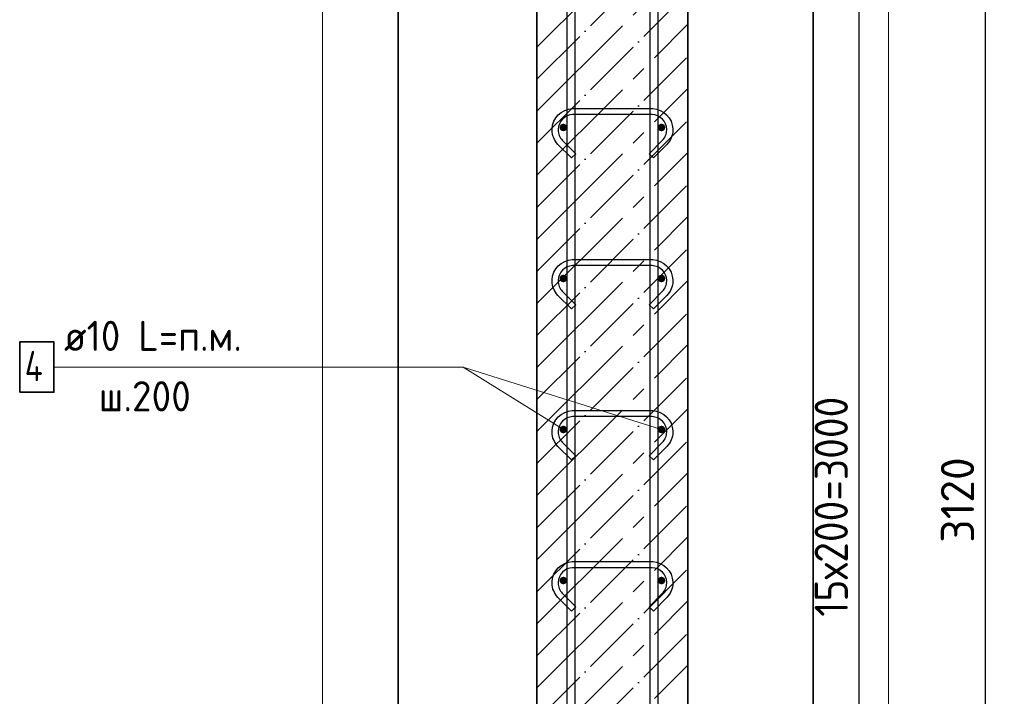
# Model space of a CAD drawing. Header units: millimetres. Extents: x -2995 to 47287, y -2809 to 58122.
# Tile 105 of 143: x 35421 to 36725, y 45508 to 46404. Entities that reach past the tile are written whole.
import ezdxf

# ---------------------------------------------------------------- set-up
doc = ezdxf.new("R2010")
doc.units = ezdxf.units.MM
doc.header["$PDMODE"] = 65
doc.linetypes.add('______11', pattern=[100, 80, -10, 0, -10])
doc.linetypes.add('______5', pattern=[220, 160, -20, 20, -20])
for name, color, linetype, lineweight in [('Standard', 7, 'Continuous', 25), ('Арм.стержн. вертикальными 1', 22, 'Continuous', 35), ('Арм.стержн.горизонт. 1', 180, 'Continuous', 35), ('Размерная линия_ общее', 7, 'Continuous', 13)]:
    doc.layers.add(name, color=color, linetype=linetype, lineweight=lineweight)
doc.layers.add('Арм.стержн.Стяжки', color=7, linetype='Continuous', lineweight=35, true_color=0x501e0f)
doc.styles.add('ISOCPEUR', font='ISOCPEUR')
doc.dimstyles.new('DIMSTYLE_3', dxfattribs={"dimtxt": 44, "dimasz": 50, "dimexe": 0, "dimexo": 0, "dimgap": 22, "dimtad": 2, "dimdec": 0, "dimrnd": 5, "dimzin": 12, "dimdsep": 46, "dimtxsty": 'ISOCPEUR', "dimblk1": 'ALL_ML_STRICH', "dimblk2": 'ALL_ML_STRICH', "dimsah": 1, "dimcen": 0, "dimclrd": 7, "dimclre": 256, "dimclrt": 7, "dimadec": 0, "dimazin": 0, "dimtfac": 1, "dimtdec": 0, "dimtix": 1, "dimtmove": 2, "dimatfit": 3, "dimfxl": 0, "dimtzin": 0, "dimlwd": 0, "dimlwe": -3, "dimarcsym": 0})

# ---------------------------------------------------------------- blocks, each defined once
blk = doc.blocks.new('ALL_ML_STRICH')
at = {"color": 0, "linetype": 'ByBlock', "lineweight": -2}
for p, q in [((-0.3, -0.3), (0.3, 0.3)), ((0, -0.5), (0, 0.5)), ((-1, 0), (0.5, 0))]:
    blk.add_line(p, q, dxfattribs=at)
blk = doc.blocks.new('*D60')
at = {"layer": 'DEFPOINTS', "color": 7, "linetype": 'Continuous', "lineweight": 13, "transparency": 33554687}
for p in [(36402.1, 47321.6), (36430.7, 44201.6), (36700, 44201.6)]:
    blk.add_point(p, dxfattribs=at)
at = {"layer": 'Размерная линия_ общее', "color": 253, "linetype": 'Continuous', "lineweight": -2, "true_color": 0xa0a0a0, "transparency": 33554687}
for p, q in [((36422.1, 47321.6), (36700, 47321.6)), ((36450.7, 44201.6), (36700, 44201.6))]:
    blk.add_line(p, q, dxfattribs=at)
at = {"layer": 'Размерная линия_ общее', "color": 7, "linetype": 'Continuous', "lineweight": -2, "transparency": 33554687}
blk.add_line((36700, 44201.6), (36700, 47321.6), dxfattribs=at)
at = {"layer": 'Размерная линия_ общее', "color": 7, "linetype": 'Continuous', "lineweight": 13, "transparency": 33554687, "xscale": 50, "yscale": 50, "zscale": 50}
for p, rotation in [((36700, 47321.6), 90), ((36700, 44201.6), 270)]:
    blk.add_blockref('ALL_ML_STRICH', p, dxfattribs=dict(at, rotation=rotation))
at = {"layer": 'Размерная линия_ общее', "color": 7, "linetype": 'Continuous', "lineweight": 13, "transparency": 33554687, "insert": (36663, 45768.2), "char_height": 44, "width": 176, "attachment_point": 5, "rotation": 90, "style": 'ISOCPEUR'}
blk.add_mtext('\\A1;{3120}', dxfattribs=at)
blk = doc.blocks.new('*D63')
at = {"layer": 'DEFPOINTS', "color": 7, "linetype": 'Continuous', "lineweight": 13, "transparency": 33554687}
for p in [(36270.9, 47261.6), (36270.9, 44261.6), (36532.8, 44261.6)]:
    blk.add_point(p, dxfattribs=at)
at = {"layer": 'Размерная линия_ общее', "color": 253, "linetype": 'Continuous', "lineweight": -2, "true_color": 0xa0a0a0, "transparency": 33554687}
for p, q in [((36290.9, 47261.6), (36532.8, 47261.6)), ((36290.9, 44261.6), (36532.8, 44261.6))]:
    blk.add_line(p, q, dxfattribs=at)
at = {"layer": 'Размерная линия_ общее', "color": 7, "linetype": 'Continuous', "lineweight": -2, "transparency": 33554687}
blk.add_line((36532.8, 44261.6), (36532.8, 47261.6), dxfattribs=at)
at = {"layer": 'Размерная линия_ общее', "color": 7, "linetype": 'Continuous', "lineweight": 13, "transparency": 33554687, "xscale": 50, "yscale": 50, "zscale": 50}
for p, rotation in [((36532.8, 47261.6), 90), ((36532.8, 44261.6), 270)]:
    blk.add_blockref('ALL_ML_STRICH', p, dxfattribs=dict(at, rotation=rotation))
at = {"layer": 'Размерная линия_ общее', "color": 7, "linetype": 'Continuous', "lineweight": 13, "transparency": 33554687, "insert": (36473.8, 45613.6), "char_height": 44, "width": 2.2, "attachment_point": 1, "rotation": 90, "line_spacing_factor": 0.60241, "style": 'ISOCPEUR'}
blk.add_mtext('\\W0.91;15х200=3000', dxfattribs=at)

msp = doc.modelspace()

# ---------------------------------------------------------------- hatches: boundary and pattern name
at = {"layer": 'Арм.стержн.горизонт. 1', "linetype": 'Continuous', "lineweight": 50, "transparency": 33554687}
for points in [[(36145.9, 46261.6), (36145.5, 46263.5), (36144.4, 46265.1), (36142.8, 46266.2), (36140.9, 46266.6), (36138.9, 46266.2), (36137.3, 46265.1), (36136.2, 46263.5), (36135.9, 46261.6), (36136.2, 46259.6), (36137.3, 46258), (36138.9, 46256.9), (36140.9, 46256.6), (36142.8, 46256.9), (36144.4, 46258), (36145.5, 46259.6)], [(36275.9, 46261.6), (36275.5, 46263.5), (36274.4, 46265.1), (36272.8, 46266.2), (36270.9, 46266.6), (36268.9, 46266.2), (36267.3, 46265.1), (36266.2, 46263.5), (36265.9, 46261.6), (36266.2, 46259.6), (36267.3, 46258), (36268.9, 46256.9), (36270.9, 46256.6), (36272.8, 46256.9), (36274.4, 46258), (36275.5, 46259.6)], [(36145.9, 46061.6), (36145.5, 46063.5), (36144.4, 46065.1), (36142.8, 46066.2), (36140.9, 46066.6), (36138.9, 46066.2), (36137.3, 46065.1), (36136.2, 46063.5), (36135.9, 46061.6), (36136.2, 46059.6), (36137.3, 46058), (36138.9, 46056.9), (36140.9, 46056.6), (36142.8, 46056.9), (36144.4, 46058), (36145.5, 46059.6)], [(36275.9, 46061.6), (36275.5, 46063.5), (36274.4, 46065.1), (36272.8, 46066.2), (36270.9, 46066.6), (36268.9, 46066.2), (36267.3, 46065.1), (36266.2, 46063.5), (36265.9, 46061.6), (36266.2, 46059.6), (36267.3, 46058), (36268.9, 46056.9), (36270.9, 46056.6), (36272.8, 46056.9), (36274.4, 46058), (36275.5, 46059.6)], [(36145.9, 45861.6), (36145.5, 45863.5), (36144.4, 45865.1), (36142.8, 45866.2), (36140.9, 45866.6), (36138.9, 45866.2), (36137.3, 45865.1), (36136.2, 45863.5), (36135.9, 45861.6), (36136.2, 45859.6), (36137.3, 45858), (36138.9, 45856.9), (36140.9, 45856.6), (36142.8, 45856.9), (36144.4, 45858), (36145.5, 45859.6)], [(36275.9, 45861.6), (36275.5, 45863.5), (36274.4, 45865.1), (36272.8, 45866.2), (36270.9, 45866.6), (36268.9, 45866.2), (36267.3, 45865.1), (36266.2, 45863.5), (36265.9, 45861.6), (36266.2, 45859.6), (36267.3, 45858), (36268.9, 45856.9), (36270.9, 45856.6), (36272.8, 45856.9), (36274.4, 45858), (36275.5, 45859.6)], [(36145.9, 45661.6), (36145.5, 45663.5), (36144.4, 45665.1), (36142.8, 45666.2), (36140.9, 45666.6), (36138.9, 45666.2), (36137.3, 45665.1), (36136.2, 45663.5), (36135.9, 45661.6), (36136.2, 45659.6), (36137.3, 45658), (36138.9, 45656.9), (36140.9, 45656.6), (36142.8, 45656.9), (36144.4, 45658), (36145.5, 45659.6)], [(36275.9, 45661.6), (36275.5, 45663.5), (36274.4, 45665.1), (36272.8, 45666.2), (36270.9, 45666.6), (36268.9, 45666.2), (36267.3, 45665.1), (36266.2, 45663.5), (36265.9, 45661.6), (36266.2, 45659.6), (36267.3, 45658), (36268.9, 45656.9), (36270.9, 45656.6), (36272.8, 45656.9), (36274.4, 45658), (36275.5, 45659.6)]]:
    msp.add_hatch(color=4, dxfattribs=at).paths.add_polyline_path(points)

# ---------------------------------------------------------------- linework, layer by layer
at = {"color": 52, "linetype": 'Continuous', "lineweight": -3, "transparency": 33554687}
for p, q in [((35921.8, 48354.9), (35921.8, 43871.4)), ((35921.8, 43871.4), (35921.8, 48354.9)), ((36471.8, 48354.9), (36471.8, 43871.4)), ((36471.8, 43871.4), (36471.8, 48354.9))]:
    msp.add_line(p, q, dxfattribs=at)
at = {"layer": 'Standard', "color": 7, "linetype": 'Continuous', "lineweight": 35, "transparency": 33554687}
for p, q in [((36105.9, 47321.6), (36105.9, 44201.6)), ((36305.9, 44201.6), (36305.9, 47321.6))]:
    msp.add_line(p, q, dxfattribs=at)
at = {"layer": 'Standard', "color": 253, "linetype": '______5', "lineweight": -3, "true_color": 0xababab, "transparency": 33554687}
for p, q in [((36105.9, 46367.9), (36305.9, 46567.9)), ((36105.9, 46283.1), (36305.9, 46483.1)), ((36105.9, 46198.2), (36305.9, 46398.2)), ((36105.9, 46113.4), (36305.9, 46313.4)), ((36105.9, 46028.5), (36305.9, 46228.5)), ((36105.9, 45943.7), (36305.9, 46143.7)), ((36105.9, 45858.8), (36305.9, 46058.8)), ((36105.9, 45774), (36305.9, 45974)), ((36105.9, 45689.1), (36305.9, 45889.1)), ((36105.9, 45604.3), (36305.9, 45804.3)), ((36105.9, 45519.4), (36305.9, 45719.4)), ((36105.9, 45434.6), (36305.9, 45634.6)), ((36105.9, 45349.7), (36305.9, 45549.7))]:
    msp.add_line(p, q, dxfattribs=at)
at = {"layer": 'Standard', "color": 253, "linetype": '______11', "lineweight": -3, "true_color": 0xababab, "transparency": 33554687}
for p, q in [((36105.9, 46325.5), (36305.9, 46525.5)), ((36105.9, 46240.7), (36305.9, 46440.7)), ((36105.9, 46155.8), (36305.9, 46355.8)), ((36105.9, 46071), (36305.9, 46271)), ((36105.9, 45986.1), (36305.9, 46186.1)), ((36105.9, 45901.3), (36305.9, 46101.3)), ((36105.9, 45816.4), (36305.9, 46016.4)), ((36105.9, 45731.5), (36305.9, 45931.5)), ((36105.9, 45646.7), (36305.9, 45846.7)), ((36105.9, 45561.8), (36305.9, 45761.8)), ((36105.9, 45477), (36305.9, 45677)), ((36105.9, 45392.1), (36305.9, 45592.1))]:
    msp.add_line(p, q, dxfattribs=at)
at = {"layer": 'Standard', "color": 7, "linetype": 'Continuous', "lineweight": 13, "transparency": 33554687}
msp.add_line((36270.9, 45861.6), (36007.9, 45944.2), dxfattribs=at)
msp.add_lwpolyline([(35821.8, 43771.4), (36571.8, 43771.4), (36571.8, 48454.9), (35821.8, 48454.9), (35821.8, 43771.4)], dxfattribs=at)
at = {"layer": 'Арм.стержн. вертикальными 1', "color": 4, "linetype": 'Continuous', "lineweight": 25, "transparency": 33554687}
for points in [[(36145.9, 44201.6), (36145.9, 48331.6), (36155.9, 48331.6), (36155.9, 44201.6), (36145.9, 44201.6)], [(36145.9, 44201.6), (36145.9, 48331.6), (36155.9, 48331.6), (36155.9, 44201.6), (36145.9, 44201.6)], [(36255.9, 44201.6), (36255.9, 48331.6), (36265.9, 48331.6), (36265.9, 44201.6), (36255.9, 44201.6)], [(36255.9, 44201.6), (36255.9, 48331.6), (36265.9, 48331.6), (36265.9, 44201.6), (36255.9, 44201.6)]]:
    msp.add_lwpolyline(points, dxfattribs=at)
at = {"layer": 'Арм.стержн.горизонт. 1', "color": 7, "linetype": 'Continuous', "lineweight": 13, "transparency": 33554687}
for p, q in [((35465.9, 45944.2), (36007.9, 45944.2)), ((36007.9, 45944.2), (36140.9, 45861.6))]:
    msp.add_line(p, q, dxfattribs=at)
at = {"layer": 'Арм.стержн.горизонт. 1', "color": 7, "linetype": 'Continuous', "lineweight": 35, "transparency": 33554687}
msp.add_lwpolyline([(35420.6, 45910.9), (35465.9, 45910.9), (35465.9, 45977.6), (35420.6, 45977.6), (35420.6, 45910.9)], dxfattribs=at)
at = {"layer": 'Арм.стержн.Стяжки', "color": 40, "linetype": 'Continuous', "lineweight": 25, "transparency": 33554687}
for points in [[(36254.4, 46226.8), (36272.3, 46244.7), (36273.5, 46246.1), (36274.6, 46247.6), (36275.5, 46249.2), (36276.3, 46250.9), (36277, 46252.6), (36277.4, 46254.4), (36277.7, 46256.3), (36277.9, 46258.2), (36277.9, 46259.3), (36277.4, 46262.9), (36276.1, 46266.6), (36274.3, 46270), (36272, 46272.7), (36269.3, 46275), (36265.9, 46276.9), (36262.2, 46278.1), (36258.6, 46278.6), (36153.1, 46278.6), (36149.5, 46278.1), (36145.8, 46276.9), (36142.5, 46275), (36139.7, 46272.7), (36137.4, 46270), (36135.6, 46266.6), (36134.4, 46262.9), (36133.9, 46259.3), (36133.9, 46258.2), (36134, 46256.3), (36134.3, 46254.4), (36134.8, 46252.6), (36135.4, 46250.9), (36136.2, 46249.2), (36137.1, 46247.6), (36138.2, 46246.1), (36139.4, 46244.7), (36157.3, 46226.8), (36151.6, 46221.2), (36133.6, 46239.2), (36131.9, 46241.1), (36130.4, 46243.3), (36129.1, 46245.5), (36128, 46247.8), (36127.1, 46250.3), (36126.5, 46252.8), (36126, 46255.4), (36125.9, 46257.9), (36125.9, 46259.9), (36126.5, 46264.8), (36128.2, 46269.8), (36130.8, 46274.5), (36134, 46278.4), (36137.9, 46281.6), (36142.6, 46284.2), (36147.7, 46285.9), (36152.5, 46286.6), (36259.2, 46286.6), (36264.1, 46285.9), (36269.1, 46284.2), (36273.8, 46281.6), (36277.7, 46278.4), (36280.9, 46274.5), (36283.5, 46269.8), (36285.2, 46264.8), (36285.9, 46259.9), (36285.9, 46257.9), (36285.7, 46255.4), (36285.3, 46252.8), (36284.6, 46250.3), (36283.7, 46247.8), (36282.6, 46245.5), (36281.3, 46243.3), (36279.8, 46241.1), (36278.1, 46239.2), (36260.1, 46221.2), (36254.4, 46226.8)], [(36254.4, 46026.8), (36272.3, 46044.7), (36273.5, 46046.1), (36274.6, 46047.6), (36275.5, 46049.2), (36276.3, 46050.9), (36277, 46052.6), (36277.4, 46054.4), (36277.7, 46056.3), (36277.9, 46058.2), (36277.9, 46059.3), (36277.4, 46062.9), (36276.1, 46066.6), (36274.3, 46070), (36272, 46072.7), (36269.3, 46075), (36265.9, 46076.9), (36262.2, 46078.1), (36258.6, 46078.6), (36153.1, 46078.6), (36149.5, 46078.1), (36145.8, 46076.9), (36142.5, 46075), (36139.7, 46072.7), (36137.4, 46070), (36135.6, 46066.6), (36134.4, 46062.9), (36133.9, 46059.3), (36133.9, 46058.2), (36134, 46056.3), (36134.3, 46054.4), (36134.8, 46052.6), (36135.4, 46050.9), (36136.2, 46049.2), (36137.1, 46047.6), (36138.2, 46046.1), (36139.4, 46044.7), (36157.3, 46026.8), (36151.6, 46021.2), (36133.6, 46039.2), (36131.9, 46041.1), (36130.4, 46043.3), (36129.1, 46045.5), (36128, 46047.8), (36127.1, 46050.3), (36126.5, 46052.8), (36126, 46055.4), (36125.9, 46057.9), (36125.9, 46059.9), (36126.5, 46064.8), (36128.2, 46069.8), (36130.8, 46074.5), (36134, 46078.4), (36137.9, 46081.6), (36142.6, 46084.2), (36147.7, 46085.9), (36152.5, 46086.6), (36259.2, 46086.6), (36264.1, 46085.9), (36269.1, 46084.2), (36273.8, 46081.6), (36277.7, 46078.4), (36280.9, 46074.5), (36283.5, 46069.8), (36285.2, 46064.8), (36285.9, 46059.9), (36285.9, 46057.9), (36285.7, 46055.4), (36285.3, 46052.8), (36284.6, 46050.3), (36283.7, 46047.8), (36282.6, 46045.5), (36281.3, 46043.3), (36279.8, 46041.1), (36278.1, 46039.2), (36260.1, 46021.2), (36254.4, 46026.8)], [(36254.4, 45826.8), (36272.3, 45844.7), (36273.5, 45846.1), (36274.6, 45847.6), (36275.5, 45849.2), (36276.3, 45850.9), (36277, 45852.6), (36277.4, 45854.4), (36277.7, 45856.3), (36277.9, 45858.2), (36277.9, 45859.3), (36277.4, 45862.9), (36276.1, 45866.6), (36274.3, 45870), (36272, 45872.7), (36269.3, 45875), (36265.9, 45876.9), (36262.2, 45878.1), (36258.6, 45878.6), (36153.1, 45878.6), (36149.5, 45878.1), (36145.8, 45876.9), (36142.5, 45875), (36139.7, 45872.7), (36137.4, 45870), (36135.6, 45866.6), (36134.4, 45862.9), (36133.9, 45859.3), (36133.9, 45858.2), (36134, 45856.3), (36134.3, 45854.4), (36134.8, 45852.6), (36135.4, 45850.9), (36136.2, 45849.2), (36137.1, 45847.6), (36138.2, 45846.1), (36139.4, 45844.7), (36157.3, 45826.8), (36151.6, 45821.2), (36133.6, 45839.2), (36131.9, 45841.1), (36130.4, 45843.3), (36129.1, 45845.5), (36128, 45847.8), (36127.1, 45850.3), (36126.5, 45852.8), (36126, 45855.4), (36125.9, 45857.9), (36125.9, 45859.9), (36126.5, 45864.8), (36128.2, 45869.8), (36130.8, 45874.5), (36134, 45878.4), (36137.9, 45881.6), (36142.6, 45884.2), (36147.7, 45885.9), (36152.5, 45886.6), (36259.2, 45886.6), (36264.1, 45885.9), (36269.1, 45884.2), (36273.8, 45881.6), (36277.7, 45878.4), (36280.9, 45874.5), (36283.5, 45869.8), (36285.2, 45864.8), (36285.9, 45859.9), (36285.9, 45857.9), (36285.7, 45855.4), (36285.3, 45852.8), (36284.6, 45850.3), (36283.7, 45847.8), (36282.6, 45845.5), (36281.3, 45843.3), (36279.8, 45841.1), (36278.1, 45839.2), (36260.1, 45821.2), (36254.4, 45826.8)], [(36254.4, 45626.8), (36272.3, 45644.7), (36273.5, 45646.1), (36274.6, 45647.6), (36275.5, 45649.2), (36276.3, 45650.9), (36277, 45652.6), (36277.4, 45654.4), (36277.7, 45656.3), (36277.9, 45658.2), (36277.9, 45659.3), (36277.4, 45662.9), (36276.1, 45666.6), (36274.3, 45670), (36272, 45672.7), (36269.3, 45675), (36265.9, 45676.9), (36262.2, 45678.1), (36258.6, 45678.6), (36153.1, 45678.6), (36149.5, 45678.1), (36145.8, 45676.9), (36142.5, 45675), (36139.7, 45672.7), (36137.4, 45670), (36135.6, 45666.6), (36134.4, 45662.9), (36133.9, 45659.3), (36133.9, 45658.2), (36134, 45656.3), (36134.3, 45654.4), (36134.8, 45652.6), (36135.4, 45650.9), (36136.2, 45649.2), (36137.1, 45647.6), (36138.2, 45646.1), (36139.4, 45644.7), (36157.3, 45626.8), (36151.6, 45621.2), (36133.6, 45639.2), (36131.9, 45641.1), (36130.4, 45643.3), (36129.1, 45645.5), (36128, 45647.8), (36127.1, 45650.3), (36126.5, 45652.8), (36126, 45655.4), (36125.9, 45657.9), (36125.9, 45659.9), (36126.5, 45664.8), (36128.2, 45669.8), (36130.8, 45674.5), (36134, 45678.4), (36137.9, 45681.6), (36142.6, 45684.2), (36147.7, 45685.9), (36152.5, 45686.6), (36259.2, 45686.6), (36264.1, 45685.9), (36269.1, 45684.2), (36273.8, 45681.6), (36277.7, 45678.4), (36280.9, 45674.5), (36283.5, 45669.8), (36285.2, 45664.8), (36285.9, 45659.9), (36285.9, 45657.9), (36285.7, 45655.4), (36285.3, 45652.8), (36284.6, 45650.3), (36283.7, 45647.8), (36282.6, 45645.5), (36281.3, 45643.3), (36279.8, 45641.1), (36278.1, 45639.2), (36260.1, 45621.2), (36254.4, 45626.8)]]:
    msp.add_lwpolyline(points, dxfattribs=at)

# ---------------------------------------------------------------- texts
at = {"layer": 'Арм.стержн.горизонт. 1', "color": 7, "linetype": 'Continuous', "lineweight": 25, "transparency": 33554687, "char_height": 40, "attachment_point": 7, "style": 'ISOCPEUR'}
for s, insert, width in [('\\W0.94;ø10 L=п.м.', (35479.2, 45965.6), 266.644), ('\\W0.80;4', (35427.2, 45925.6), 47.978), ('\\W0.95;ш.200 ', (35525.2, 45885.6), 174.933)]:
    msp.add_mtext(s, dxfattribs=dict(at, insert=insert, width=width))

# ---------------------------------------------------------------- dimensions: what is measured, and where the dimension line sits
at = {"layer": 'Размерная линия_ общее', "color": 7, "linetype": 'Continuous', "lineweight": 13, "transparency": 33554687}
dim = msp.add_linear_dim(base=(36700, 47321.6), p1=(36450.7, 44201.6), p2=(36422.1, 47321.6), angle=90, dimstyle='DIMSTYLE_3', override={"dimpost": '<>', "dimclrd": 7, "dimclre": 253, "dimclrt": 7, "dimlwd": 0, "dimlwe": 65533}, dxfattribs=at)
dim.commit()
dim.dimension.update_dxf_attribs({"geometry": '*D60', "text_midpoint": (36663, 45768.2), "dimtype": 160})
dim = msp.add_linear_dim(base=(36532.8, 47261.6), p1=(36290.9, 44261.6), p2=(36290.9, 47261.6), angle=90, text='\\W0.91;15х200=3000', dimstyle='DIMSTYLE_3', override={"dimpost": '<>', "dimclrd": 7, "dimclre": 253, "dimclrt": 7, "dimlwd": 0, "dimlwe": 65533}, dxfattribs=at)
dim.commit()
dim.dimension.update_dxf_attribs({"geometry": '*D63', "text_midpoint": (36510.8, 45761.6), "dimtype": 160})

doc.saveas('drawing.dxf')
